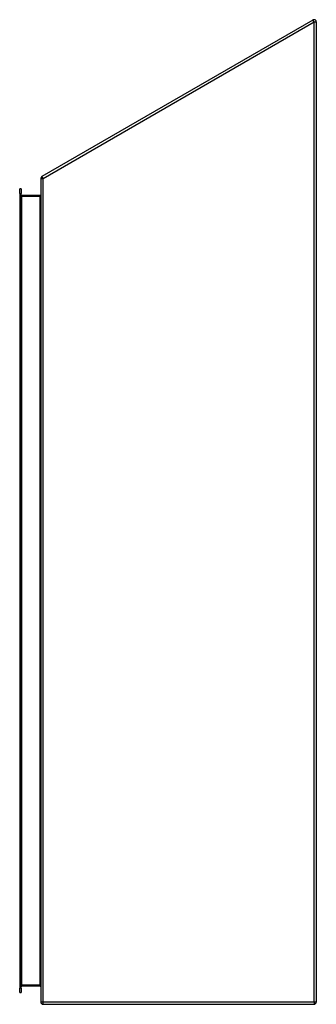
# Model space of a CAD drawing. Header units: inches. Extents: x 54.1 to 67, y 11.2 to 54.
import ezdxf

# ---------------------------------------------------------------- set-up
doc = ezdxf.new("R2010")
doc.units = ezdxf.units.IN
doc.header["$MEASUREMENT"] = 0
doc.layers.add('Visible Edges(ANSI)', color=7, linetype='Continuous', lineweight=25)
doc.layers.add('Visible Tangent Edges(ANSI)', color=7, linetype='Continuous', lineweight=25)

msp = doc.modelspace()

# ---------------------------------------------------------------- linework, layer by layer
at = {"layer": 'Visible Edges(ANSI)'}
for p, q in [((66.884, 54), (55.082, 47.187)), ((67.033, 53.915), (67.033, 11.257)), ((55.033, 47.101), (55.033, 11.257)), ((54.116, 46.449), (54.116, 46.646)), ((54.184, 46.646), (54.116, 46.646)), ((54.116, 46.449), (54.116, 11.867)), ((54.184, 46.646), (54.184, 46.449)), ((54.184, 11.867), (54.184, 46.449)), ((55.002, 46.36), (54.215, 46.36)), ((54.116, 11.67), (54.116, 11.867)), ((54.116, 11.67), (54.184, 11.67)), ((54.184, 11.867), (54.184, 11.67)), ((54.215, 11.956), (55.002, 11.956)), ((55.132, 11.158), (66.934, 11.158))]:
    msp.add_line(p, q, dxfattribs=at)
at = {"layer": 'Visible Edges(ANSI)', "flags": 128}
msp.add_lwpolyline([(55.002, 11.956), (55.004, 11.956), (55.007, 11.956), (55.009, 11.955), (55.011, 11.955), (55.013, 11.954), (55.015, 11.953), (55.017, 11.952), (55.019, 11.951), (55.021, 11.949), (55.023, 11.948), (55.024, 11.947), (55.025, 11.945), (55.027, 11.944), (55.028, 11.942), (55.029, 11.94), (55.029, 11.939), (55.03, 11.937), (55.031, 11.935), (55.031, 11.934), (55.032, 11.932), (55.032, 11.93), (55.032, 11.929), (55.033, 11.927), (55.033, 11.925)], dxfattribs=at)
at = {"layer": 'Visible Edges(ANSI)'}
for centre, radius, start, end in [((66.934, 53.915), 0.099, 0, 120), ((55.132, 47.101), 0.099, 120, 180), ((54.215, 46.391), 0.031, 180, 270), ((55.002, 46.391), 0.031, 270, 0), ((54.215, 11.925), 0.031, 90, 180), ((55.132, 11.257), 0.099, 180, 270), ((66.934, 11.257), 0.099, 270, 0)]:
    msp.add_arc(centre, radius, start, end, dxfattribs=at)
at = {"layer": 'Visible Tangent Edges(ANSI)'}
for p, q in [((66.934, 53.915), (66.884, 54)), ((55.132, 47.101), (66.934, 53.915)), ((66.934, 53.915), (67.033, 53.915)), ((66.934, 11.257), (66.934, 53.915)), ((55.132, 47.101), (55.082, 47.187)), ((55.033, 47.101), (55.132, 47.101)), ((55.132, 11.257), (55.132, 47.101)), ((54.116, 46.449), (54.184, 46.449)), ((54.215, 46.329), (54.184, 46.329)), ((54.215, 46.36), (54.215, 46.329)), ((54.215, 11.987), (54.215, 46.329)), ((54.215, 46.329), (55.002, 46.329)), ((55.002, 46.36), (55.002, 46.329)), ((55.002, 46.329), (55.002, 46.284)), ((55.002, 12.032), (55.002, 46.284)), ((55.002, 12.032), (55.002, 11.987)), ((54.184, 11.867), (54.116, 11.867)), ((54.184, 11.987), (54.215, 11.987)), ((54.215, 11.987), (54.215, 11.956)), ((55.002, 11.987), (54.215, 11.987)), ((55.002, 11.956), (55.002, 11.987)), ((55.132, 11.257), (55.033, 11.257)), ((55.132, 11.158), (55.132, 11.257)), ((66.934, 11.257), (55.132, 11.257)), ((66.934, 11.257), (66.934, 11.158)), ((67.033, 11.257), (66.934, 11.257))]:
    msp.add_line(p, q, dxfattribs=at)
at = {"layer": 'Visible Tangent Edges(ANSI)', "flags": 128}
msp.add_lwpolyline([(55.033, 11.925), (55.033, 11.929), (55.032, 11.932), (55.032, 11.935), (55.032, 11.939), (55.031, 11.942), (55.031, 11.946), (55.03, 11.949), (55.029, 11.952), (55.029, 11.956), (55.028, 11.959), (55.027, 11.962), (55.025, 11.965), (55.024, 11.968), (55.023, 11.971), (55.021, 11.974), (55.019, 11.976), (55.017, 11.978), (55.015, 11.981), (55.013, 11.982), (55.011, 11.984), (55.009, 11.985), (55.007, 11.986), (55.004, 11.987), (55.002, 11.987)], dxfattribs=at)
at = {"layer": 'Visible Tangent Edges(ANSI)'}
msp.add_ellipse((55.002, 46.391), major_axis=(0, -0.062), ratio=0.5, start_param=0, end_param=1.570796, dxfattribs=at)

doc.saveas('drawing.dxf')
